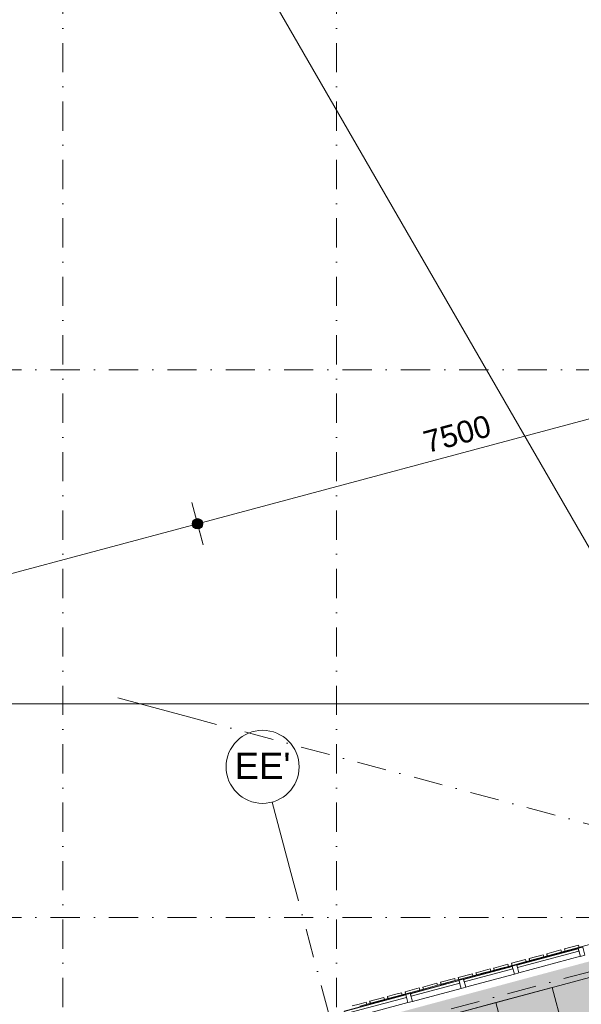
# Model space of a CAD drawing. Header units: millimetres. Extents: x -2530 to 151695, y -8763 to 71774.
# Tile 152 of 256: x 57950 to 65646, y 44810 to 58292. Entities that reach past the tile are written whole.
import ezdxf

# ---------------------------------------------------------------- set-up
doc = ezdxf.new("R2010")
doc.units = ezdxf.units.MM
doc.linetypes.add('RR_Level', pattern=[800, 400, -200, 0, -200])
for name, color, linetype, lineweight in [('A-____-____-DIMS', 211, 'Continuous', 9), ('A-____-____-DIMS-200', 211, 'Continuous', 9), ('A-AREA-____-PATT', 32, 'Continuous', 9), ('A-DETL-____-OTLN', 90, 'Continuous', 13), ('A-FLOR-____-OTLN', 192, 'Continuous', 18), ('A-GLAZ-CURT-MCUT', 52, 'Continuous', 13), ('A-GLAZ-CURT-OTLN', 52, 'Continuous', 13), ('A-GLAZ-CWMG-MCUT', 51, 'Continuous', 13), ('A-GLAZ-CWMG-OTLN', 51, 'Continuous', 13), ('A-WALL-____-OTLN', 113, 'Continuous', 18), ('I-FURN-____-OTLN', 30, 'Continuous', 13), ('S-GRID-____-IDEN', 1, 'Continuous', 13), ('S-GRID-____-OTLN', 1, 'Continuous', 9)]:
    doc.layers.add(name, color=color, linetype=linetype, lineweight=lineweight)
doc.styles.add('Arial', font='arial.ttf', dxfattribs={"height": 360})
doc.styles.add('Arial_2', font='arial.ttf', dxfattribs={"height": 300})
doc.styles.add('Arial_3', font='arial.ttf', dxfattribs={"height": 500})
doc.dimstyles.new('1_5mm_interne_maten_en_details', dxfattribs={"dimscale": 304.8, "dimtxt": 1.004192, "dimasz": 1.83727, "dimexe": 0.984252, "dimexo": 0.0625, "dimgap": 0.098425, "dimtad": 1, "dimdec": 0, "dimlfac": 304.8, "dimzin": 0, "dimdsep": 46, "dimtxsty": 'Arial_2', "dimblk1": 'DOTSMALL', "dimblk2": 'DOTSMALL', "dimsah": 1, "dimcen": 0.09, "dimdle": 1.181102, "dimazin": 0, "dimtfac": 1, "dimtdec": 4, "dimtix": 1, "dimtmove": 0, "dimatfit": 3, "dimfxl": 0.003229, "dimfxlon": 1, "dimtvp": 1, "dimtfill": 1, "dimtolj": 1, "dimtzin": 0, "dimlwd": 13, "dimlwe": 13, "dimarcsym": 2})
doc.dimstyles.new('2_5mm_totaalmaatvoering', dxfattribs={"dimscale": 304.8, "dimtxt": 1.673654, "dimasz": 1.83727, "dimexe": 1.312336, "dimexo": 0.0625, "dimgap": 0.164042, "dimtad": 1, "dimdec": 0, "dimlfac": 304.8, "dimzin": 0, "dimdsep": 46, "dimtxsty": 'Arial_3', "dimblk1": 'DOTSMALL', "dimblk2": 'DOTSMALL', "dimsah": 1, "dimcen": 0.09, "dimdle": 1.64042, "dimazin": 0, "dimtfac": 1, "dimtdec": 4, "dimtix": 1, "dimtmove": 0, "dimatfit": 3, "dimfxl": 0.004306, "dimfxlon": 1, "dimtvp": 1, "dimtfill": 1, "dimtolj": 1, "dimtzin": 0, "dimlwd": 13, "dimlwe": 13, "dimarcsym": 2})

# ---------------------------------------------------------------- blocks, each defined once
blk = doc.blocks.new('System Panel - Triple glas-683257-plot_V2 Copy 1')
at = {"layer": 'A-GLAZ-CURT-MCUT', "color": 250, "lineweight": 9}
for p, q in [((345, 52.5), (-345, 52.5)), ((-345, 52.5), (-345, 17.5)), ((-345, 17.5), (345, 17.5)), ((345, 17.5), (345, 52.5))]:
    blk.add_line(p, q, dxfattribs=at)
blk = doc.blocks.new('System Panel - Triple glas-683258-plot_V2 Copy 1')
at = {"layer": 'A-GLAZ-CURT-MCUT', "color": 250, "lineweight": 9}
for p, q in [((436.25, 52.5), (-436.25, 52.5)), ((-436.25, 52.5), (-436.25, 17.5)), ((-436.25, 17.5), (436.25, 17.5)), ((436.25, 17.5), (436.25, 52.5))]:
    blk.add_line(p, q, dxfattribs=at)
blk = doc.blocks.new('Rectangular Mullion - 65 x 114mm-V180-plot_V2 Copy 1')
at = {"layer": 'A-GLAZ-CWMG-OTLN', "color": 250, "lineweight": 9}
for p, q in [((140041, 18328), (140708, 18506)), ((140071, 18218), (140737, 18396))]:
    blk.add_line(p, q, dxfattribs=at)
blk = doc.blocks.new('Rectangular Mullion - 65 x 114mm-V181-plot_V2 Copy 1')
at = {"layer": 'A-GLAZ-CWMG-OTLN', "color": 250, "lineweight": 9}
for p, q in [((128269, 15173), (129112, 15399)), ((128299, 15063), (129141, 15289))]:
    blk.add_line(p, q, dxfattribs=at)
blk = doc.blocks.new('Rectangular Mullion - 65 x 114mm-683247-plot_V2 Copy 1')
at = {"layer": 'A-GLAZ-CWMG-MCUT', "color": 250, "lineweight": 9}
for p, q in [((-32.5, 57), (32.5, 57)), ((-32.5, -57), (-32.5, 57)), ((32.5, 57), (32.5, -57)), ((32.5, -57), (-32.5, -57))]:
    blk.add_line(p, q, dxfattribs=at)
blk = doc.blocks.new('027_Gilde - ATC_FacadeModel_rvt-1-plot_V2 Copy 1')
at = {"layer": 'A-FLOR-____-OTLN', "color": 90}
for p, q in [((69525, 46637), (65132, 45460)), ((65132, 45460), (64647, 45330)), ((64647, 45330), (64161, 45200)), ((64161, 45200), (63968, 45148)), ((63676, 45070), (63483, 45018)), ((63968, 45148), (63676, 45070)), ((63483, 45018), (62997, 44888)), ((62997, 44888), (62705, 44810))]:
    blk.add_line(p, q, dxfattribs=at)
at = {"layer": 'A-WALL-____-OTLN', "color": 90}
for p, q in [((69399, 46153), (62444, 44290)), ((65609, 45619), (65416, 45568)), ((65416, 45568), (65609, 45619)), ((65424, 45539), (65617, 45590)), ((65424, 45539), (65617, 45590)), ((65609, 45619), (65617, 45590)), ((65609, 45619), (65617, 45590)), ((64931, 45437), (64930, 45437)), ((64932, 45428), (64930, 45437)), ((64931, 45437), (64930, 45437)), ((65124, 45489), (64931, 45437)), ((64931, 45437), (65124, 45489)), ((64931, 45437), (64939, 45408)), ((64939, 45408), (64931, 45437)), ((64939, 45408), (65132, 45460)), ((64939, 45408), (65132, 45460)), ((65124, 45489), (65132, 45460)), ((65124, 45489), (65132, 45460)), ((65174, 45502), (65173, 45502)), ((65175, 45493), (65173, 45502)), ((65174, 45502), (65173, 45502)), ((65367, 45554), (65174, 45502)), ((65174, 45502), (65367, 45554)), ((65174, 45502), (65181, 45474)), ((65181, 45474), (65174, 45502)), ((65175, 45493), (65180, 45473)), ((65181, 45474), (65180, 45473)), ((65181, 45474), (65180, 45473)), ((65181, 45474), (65375, 45525)), ((65181, 45474), (65375, 45525)), ((65367, 45554), (65375, 45525)), ((65367, 45554), (65375, 45525)), ((65416, 45568), (65415, 45567)), ((65416, 45568), (65415, 45567)), ((65418, 45558), (65415, 45567)), ((65416, 45568), (65424, 45539)), ((65424, 45539), (65416, 45568)), ((65418, 45558), (65423, 45538)), ((65424, 45539), (65423, 45538)), ((65424, 45539), (65423, 45538)), ((64446, 45307), (64444, 45307)), ((64447, 45298), (64444, 45307)), ((64446, 45307), (64444, 45307)), ((64446, 45307), (64542, 45333)), ((64542, 45333), (64446, 45307)), ((64446, 45307), (64453, 45278)), ((64453, 45278), (64446, 45307)), ((64550, 45304), (64453, 45278)), ((64453, 45278), (64550, 45304)), ((64639, 45359), (64542, 45333)), ((64542, 45333), (64639, 45359)), ((64550, 45304), (64647, 45330)), ((64550, 45304), (64647, 45330)), ((64639, 45359), (64647, 45330)), ((64639, 45359), (64647, 45330)), ((64687, 45372), (64687, 45372)), ((64687, 45372), (64688, 45372)), ((64692, 45355), (64687, 45372)), ((64687, 45372), (64687, 45372)), ((64687, 45372), (64688, 45372)), ((64881, 45424), (64688, 45372)), ((64881, 45424), (64688, 45372)), ((64696, 45343), (64688, 45372)), ((64696, 45343), (64688, 45372)), ((64692, 45355), (64695, 45343)), ((64695, 45343), (64696, 45343)), ((64695, 45343), (64696, 45343)), ((64889, 45395), (64696, 45343)), ((64696, 45343), (64889, 45395)), ((64881, 45424), (64889, 45395)), ((64881, 45424), (64889, 45395)), ((64932, 45428), (64938, 45408)), ((64939, 45408), (64938, 45408)), ((64939, 45408), (64938, 45408)), ((63959, 45177), (63959, 45177)), ((63959, 45177), (63960, 45177)), ((63964, 45159), (63959, 45177)), ((63959, 45177), (63959, 45177)), ((63959, 45177), (63960, 45177)), ((64153, 45229), (63960, 45177)), ((64153, 45229), (63960, 45177)), ((63968, 45148), (63960, 45177)), ((63968, 45148), (63960, 45177)), ((64161, 45200), (63968, 45148)), ((63968, 45148), (64161, 45200)), ((64153, 45229), (64161, 45200)), ((64153, 45229), (64161, 45200)), ((64203, 45242), (64202, 45242)), ((64204, 45233), (64202, 45242)), ((64203, 45242), (64202, 45242)), ((64203, 45242), (64300, 45268)), ((64300, 45268), (64203, 45242)), ((64203, 45242), (64211, 45213)), ((64211, 45213), (64203, 45242)), ((64204, 45233), (64210, 45213)), ((64211, 45213), (64210, 45213)), ((64211, 45213), (64210, 45213)), ((64307, 45239), (64211, 45213)), ((64211, 45213), (64307, 45239)), ((64396, 45294), (64300, 45268)), ((64300, 45268), (64396, 45294)), ((64307, 45239), (64404, 45265)), ((64307, 45239), (64404, 45265)), ((64396, 45294), (64404, 45265)), ((64396, 45294), (64404, 45265)), ((64447, 45298), (64452, 45278)), ((64453, 45278), (64452, 45278)), ((64453, 45278), (64452, 45278)), ((63425, 45034), (63232, 44982)), ((63232, 44982), (63425, 45034)), ((63425, 45034), (63433, 45005)), ((63425, 45034), (63433, 45005)), ((63475, 45047), (63474, 45047)), ((63476, 45038), (63474, 45047)), ((63475, 45047), (63474, 45047)), ((63668, 45099), (63475, 45047)), ((63475, 45047), (63668, 45099)), ((63475, 45047), (63483, 45018)), ((63483, 45018), (63475, 45047)), ((63476, 45038), (63481, 45018)), ((63483, 45018), (63676, 45070)), ((63483, 45018), (63676, 45070)), ((63668, 45099), (63676, 45070)), ((63668, 45099), (63676, 45070)), ((63718, 45112), (63716, 45112)), ((63719, 45103), (63716, 45112)), ((63718, 45112), (63716, 45112)), ((63911, 45164), (63718, 45112)), ((63718, 45112), (63911, 45164)), ((63718, 45112), (63725, 45083)), ((63725, 45083), (63718, 45112)), ((63719, 45103), (63724, 45083)), ((63725, 45083), (63724, 45083)), ((63725, 45083), (63724, 45083)), ((63725, 45083), (63919, 45135)), ((63725, 45083), (63919, 45135)), ((63911, 45164), (63919, 45135)), ((63911, 45164), (63919, 45135)), ((63964, 45159), (63967, 45148)), ((63967, 45148), (63967, 45148)), ((63967, 45148), (63968, 45148)), ((63967, 45148), (63967, 45148)), ((63967, 45148), (63968, 45148)), ((62940, 44904), (62747, 44852)), ((62747, 44852), (62940, 44904)), ((62940, 44904), (62948, 44875)), ((62940, 44904), (62948, 44875)), ((62990, 44917), (62988, 44917)), ((62991, 44908), (62988, 44917)), ((62990, 44917), (62988, 44917)), ((62990, 44917), (63086, 44943)), ((63086, 44943), (62990, 44917)), ((62990, 44917), (62997, 44888)), ((62997, 44888), (62990, 44917)), ((62991, 44908), (62996, 44888)), ((63094, 44914), (62997, 44888)), ((62997, 44888), (63094, 44914)), ((63183, 44969), (63086, 44943)), ((63086, 44943), (63183, 44969)), ((63094, 44914), (63191, 44940)), ((63094, 44914), (63191, 44940)), ((63183, 44969), (63191, 44940)), ((63183, 44969), (63191, 44940)), ((63232, 44982), (63231, 44982)), ((63233, 44973), (63231, 44982)), ((63232, 44982), (63231, 44982)), ((63232, 44982), (63240, 44953)), ((63240, 44953), (63232, 44982)), ((63233, 44973), (63239, 44953)), ((63240, 44953), (63239, 44953)), ((63240, 44953), (63239, 44953)), ((63240, 44953), (63433, 45005)), ((63240, 44953), (63433, 45005)), ((62504, 44787), (62601, 44813)), ((62601, 44813), (62504, 44787)), ((62697, 44839), (62601, 44813)), ((62601, 44813), (62697, 44839)), ((62609, 44784), (62705, 44810)), ((62609, 44784), (62705, 44810)), ((62697, 44839), (62705, 44810)), ((62697, 44839), (62705, 44810)), ((62747, 44852), (62745, 44852)), ((62748, 44843), (62745, 44852)), ((62747, 44852), (62745, 44852)), ((62747, 44852), (62755, 44823)), ((62755, 44823), (62747, 44852)), ((62748, 44843), (62753, 44823)), ((62755, 44823), (62753, 44823)), ((62755, 44823), (62753, 44823)), ((62755, 44823), (62948, 44875)), ((62755, 44823), (62948, 44875)), ((62997, 44888), (62996, 44888)), ((62997, 44888), (62996, 44888))]:
    blk.add_line(p, q, dxfattribs=at)
at = {"layer": 'A-GLAZ-CURT-OTLN', "color": 90, "lineweight": 18, "rotation": 14.99999999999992}
for name, p in [('System Panel - Triple glas-683258-plot_V2 Copy 1', (65197, 45408)), ('System Panel - Triple glas-683257-plot_V2 Copy 1', (64380, 45189)), ('System Panel - Triple glas-683257-plot_V2 Copy 1', (63651, 44994)), ('System Panel - Triple glas-683258-plot_V2 Copy 1', (62833, 44775))]:
    blk.add_blockref(name, p, dxfattribs=at)
at = {"layer": 'A-GLAZ-CWMG-OTLN', "color": 90, "lineweight": 18, "rotation": 180}
for name, p in [('Rectangular Mullion - 65 x 114mm-V181-plot_V2 Copy 1', (193903, 60640)), ('Rectangular Mullion - 65 x 114mm-V180-plot_V2 Copy 1', (204769, 63551)), ('Rectangular Mullion - 65 x 114mm-V180-plot_V2 Copy 1', (204040, 63356)), ('Rectangular Mullion - 65 x 114mm-V181-plot_V2 Copy 1', (191538, 60006))]:
    blk.add_blockref(name, p, dxfattribs=at)
at = {"layer": 'A-GLAZ-CWMG-OTLN', "color": 90, "lineweight": 18, "extrusion": (0, 0, -1), "rotation": 165.0000000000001}
for p in [(-65650, 45530), (-64745, 45287), (-64015, 45092), (-63286, 44896)]:
    blk.add_blockref('Rectangular Mullion - 65 x 114mm-683247-plot_V2 Copy 1', p, dxfattribs=at)
blk = doc.blocks.new('NLRS_82_FU_UN_82_cc_mod_tafel_GEN - tafel 1800 x 800-6015189-plot_V2 Copy 1')
at = {"layer": 'I-FURN-____-OTLN', "color": 9}
for p, q in [((-842, 412), (-842, -386)), ((957, 413), (-841, 413)), ((958, -386), (958, 412)), ((-841, -387), (957, -387))]:
    blk.add_line(p, q, dxfattribs=at)
for centre, start, end in [((-841, 412), 90, 180), ((957, 412), 0, 90), ((-841, -386), 180, 270), ((957, -386), 270, 360)]:
    blk.add_arc(centre, 1, start, end, dxfattribs=at)
blk = doc.blocks.new('NLRS_82_FU_UN_82_cc_mod_tafel_GEN - tafel 1800 x 800-6015408-plot_V2 Copy 1')
at = {"layer": 'I-FURN-____-OTLN', "color": 9}
for p, q in [((-842, 386), (-842, -412)), ((957, 387), (-841, 387)), ((958, -412), (958, 386)), ((-841, -413), (957, -413))]:
    blk.add_line(p, q, dxfattribs=at)
for centre, start, end in [((-841, 386), 90, 180), ((957, 386), 0, 90), ((-841, -412), 180, 270), ((957, -412), 270, 0)]:
    blk.add_arc(centre, 1, start, end, dxfattribs=at)
blk = doc.blocks.new('Grid - r_2_5mm-300571-plot_V2 Copy 1')
at = {"layer": 'S-GRID-____-IDEN'}
blk.add_circle((0, 0), 2.5, dxfattribs=at)
blk = doc.blocks.new('DIMBLOCK4-plot_V2 Copy 1')
at = {"layer": 'A-____-____-DIMS-200', "lineweight": 25}
h = blk.add_hatch(color=256, dxfattribs=at)
edge = h.paths.add_edge_path()
edge.add_arc((31904, 48926), 70, 0, 360)
h = blk.add_hatch(color=256, dxfattribs=at)
edge = h.paths.add_edge_path()
edge.add_arc((69514, 48926), 70, 0, 360)
at = {"layer": 'A-____-____-DIMS-200', "lineweight": 13}
for p, q in [((31904, 48526), (31904, 49326)), ((69514, 48526), (69514, 49326)), ((31404, 48926), (69514, 48926)), ((31904, 48926), (31904, 48526)), ((69514, 48926), (69514, 48526))]:
    blk.add_line(p, q, dxfattribs=at)
at = {"layer": 'A-____-____-DIMS-200', "lineweight": 25}
for centre in [(31904, 48926), (69514, 48926)]:
    blk.add_circle(centre, 70, dxfattribs=at)
at = {"layer": 'A-____-____-DIMS-200', "color": 0, "lineweight": 13, "insert": (49747, 49625), "char_height": 500, "width": 2307.36, "attachment_point": 1, "line_spacing_factor": 0.941778, "style": 'Arial_3', "bg_fill": 3, "box_fill_scale": 1.25, "bg_fill_color": 256, "bg_fill_true_color": 13158600, "bg_fill_transparency": 0}
blk.add_mtext('37610', dxfattribs=at)
blk = doc.blocks.new('_DotSmall')
at = {"color": 0, "linetype": 'ByBlock', "const_width": 0.5}
blk.add_lwpolyline([(-0.0625, 0, 1), (0.0625, 0, 1)], format="xyb", close=True, dxfattribs=at)
blk = doc.blocks.new('DIMBLOCK13-plot_V2 Copy 1')
at = {"layer": 'A-____-____-DIMS-200', "lineweight": 25}
h = blk.add_hatch(color=256, dxfattribs=at)
edge = h.paths.add_edge_path()
edge.add_arc((67631, 53331), 70, 0, 360)
h = blk.add_hatch(color=256, dxfattribs=at)
edge = h.paths.add_edge_path()
edge.add_arc((60387, 51390), 70, 0, 360)
at = {"layer": 'A-____-____-DIMS-200', "lineweight": 13}
for p, q in [((67709, 53041), (67553, 53621)), ((67979, 53424), (60387, 51390)), ((67631, 53331), (67709, 53041)), ((60464, 51100), (60309, 51680)), ((60387, 51390), (60464, 51100))]:
    blk.add_line(p, q, dxfattribs=at)
at = {"layer": 'A-____-____-DIMS-200', "lineweight": 25}
for centre in [(67631, 53331), (60387, 51390)]:
    blk.add_circle(centre, 70, dxfattribs=at)
at = {"layer": 'A-____-____-DIMS-200', "color": 0, "lineweight": 13, "insert": (63455, 52646), "char_height": 300, "width": 1107.53, "attachment_point": 1, "rotation": 15, "line_spacing_factor": 0.941778, "style": 'Arial_2', "bg_fill": 3, "box_fill_scale": 1.25, "bg_fill_color": 256, "bg_fill_true_color": 13158600, "bg_fill_transparency": 0}
blk.add_mtext('7500', dxfattribs=at)
blk = doc.blocks.new('DIMBLOCK14-plot_V2 Copy 1')
at = {"layer": 'A-____-____-DIMS-200', "lineweight": 25}
h = blk.add_hatch(color=256, dxfattribs=at)
edge = h.paths.add_edge_path()
edge.add_arc((60387, 51390), 70, 0, 360)
h = blk.add_hatch(color=256, dxfattribs=at)
edge = h.paths.add_edge_path()
edge.add_arc((53142, 49449), 70, 0, 360)
at = {"layer": 'A-____-____-DIMS-200', "lineweight": 13}
for p, q in [((60464, 51100), (60309, 51680)), ((60387, 51390), (53142, 49449)), ((60387, 51390), (60464, 51100)), ((53220, 49159), (53065, 49739)), ((53142, 49449), (53220, 49159))]:
    blk.add_line(p, q, dxfattribs=at)
at = {"layer": 'A-____-____-DIMS-200', "lineweight": 25}
for centre in [(60387, 51390), (53142, 49449)]:
    blk.add_circle(centre, 70, dxfattribs=at)
at = {"layer": 'A-____-____-DIMS-200', "color": 0, "lineweight": 13, "insert": (56210, 50705), "char_height": 300, "width": 1107.53, "attachment_point": 1, "rotation": 15, "line_spacing_factor": 0.941778, "style": 'Arial_2', "bg_fill": 3, "box_fill_scale": 1.25, "bg_fill_color": 256, "bg_fill_true_color": 13158600, "bg_fill_transparency": 0}
blk.add_mtext('7500', dxfattribs=at)

msp = doc.modelspace()

# ---------------------------------------------------------------- hatches: boundary and pattern name
at = {"layer": 'A-AREA-____-PATT', "transparency": 33554509}
msp.add_hatch(color=254, dxfattribs=at).paths.add_polyline_path([(64360.1507, 36753.8517), (66364.4468, 37290.9012), (65846.8087, 39222.7529), (68961.9195, 40057.4443), (69479.5576, 38125.5927), (71483.8537, 38662.6422), (69529.7699, 45955.3822), (69457.3255, 45935.9707), (69379.6798, 46225.7485), (69452.1242, 46245.1599), (69416.5366, 46377.9747), (62292.8334, 44469.1849), (62328.4212, 44336.3695), (62425.0138, 44362.2514), (62502.6595, 44072.4736), (62406.0669, 44046.5917), (62586.0756, 43374.7903), (62537.7793, 43361.8494), (62805.3982, 42363.0821), (62853.6945, 42376.023), (63983.6984, 38158.7908), (63935.4021, 38145.8499), (64203.021, 37147.0826), (64251.3173, 37160.0235), (64353.007, 36780.5126)])

# ---------------------------------------------------------------- linework, layer by layer
at = {"layer": 'A-DETL-____-OTLN', "lineweight": 9}
msp.add_line((68126.2697, 46949.8273), (55510.8249, 68800), dxfattribs=at)
at = {"layer": 'S-GRID-____-OTLN', "linetype": 'RR_Level'}
for p, q in [((58541.4834, 70774.2271), (58541.4834, -6763.3674)), ((62291.4834, 70774.2271), (62291.4834, -6763.3674)), ((-34.3191, 53500), (78338.1766, 53500)), ((88205.4064, 51270.0868), (-68.3933, 27617.1934)), ((60261.7736, 48746.5298), (149633.2911, 24799.5039)), ((61666.6845, 46612.8196), (64699.9023, 35292.6964)), ((-34.3191, 46000), (143998.0499, 46000))]:
    msp.add_line(p, q, dxfattribs=at)
at = {"layer": 'S-GRID-____-OTLN'}
for p, q in [((59295.8478, 49005.3488), (60261.7736, 48746.5298)), ((61407.8654, 47578.7454), (61666.6845, 46612.8196))]:
    msp.add_line(p, q, dxfattribs=at)

# ---------------------------------------------------------------- block references
at = {"lineweight": 5}
msp.add_blockref('027_Gilde - ATC_FacadeModel_rvt-1-plot_V2 Copy 1', (0, 0), dxfattribs=at)
at = {"layer": 'I-FURN-____-OTLN', "color": 9}
for name, p, rotation in [('NLRS_82_FU_UN_82_cc_mod_tafel_GEN - tafel 1800 x 800-6015408-plot_V2 Copy 1', (65095.2486, 44008.3897), 105.0047211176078), ('NLRS_82_FU_UN_82_cc_mod_tafel_GEN - tafel 1800 x 800-6015189-plot_V2 Copy 1', (64347.584, 43807.9876), 105.0047211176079)]:
    msp.add_blockref(name, p, dxfattribs=dict(at, rotation=rotation))
at = {"layer": 'S-GRID-____-IDEN', "xscale": 199.9999999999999, "yscale": 199.9999999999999, "zscale": 199.9999999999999, "rotation": 194.9999999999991}
msp.add_blockref('Grid - r_2_5mm-300571-plot_V2 Copy 1', (61278.4559, 48061.7083), dxfattribs=at)

# ---------------------------------------------------------------- texts
at = {"layer": 'S-GRID-____-IDEN', "lineweight": 9, "insert": (60893.3564, 48254.9631), "char_height": 360, "width": 913.92375, "attachment_point": 1, "style": 'Arial'}
msp.add_mtext("EE'", dxfattribs=at)

# ---------------------------------------------------------------- next in the draw order: dimensions: what is measured, and where the dimension line sits
at = {"layer": 'A-____-____-DIMS', "lineweight": 13}
dim = msp.add_linear_dim(base=(60386.6596, 51389.9373), p1=(67708.749, 53041.3024), p2=(60464.3053, 51100.1595), angle=15, dimstyle='1_5mm_interne_maten_en_details', override={"dimpost": '<>', "dimfxl": 7500}, dxfattribs=at)
dim.commit()
dim.dimension.update_dxf_attribs({"geometry": 'DIMBLOCK13-plot_V2 Copy 1', "text_midpoint": (63961.4731, 52537.4392)})
dim = msp.add_linear_dim(base=(69513.7486, 48926.0825), p1=(31903.9834, 48526.0825), p2=(69513.7486, 48526.0825), dimstyle='2_5mm_totaalmaatvoering', override={"dimpost": '<>', "dimfxl": 37609.765208}, dxfattribs=at)
dim.commit()
dim.dimension.update_dxf_attribs({"geometry": 'DIMBLOCK4-plot_V2 Copy 1', "text_midpoint": (50708.866, 49231.5396)})

# ---------------------------------------------------------------- next in the draw order: dimensions: what is measured, and where the dimension line sits
dim = msp.add_linear_dim(base=(53142.2159, 49448.7944), p1=(60464.3053, 51100.1595), p2=(53219.8616, 49159.0167), angle=15, dimstyle='1_5mm_interne_maten_en_details', override={"dimpost": '<>', "dimfxl": 7500}, dxfattribs=at)
dim.commit()
dim.dimension.update_dxf_attribs({"geometry": 'DIMBLOCK14-plot_V2 Copy 1', "text_midpoint": (56717.0294, 50596.2963)})

doc.saveas('drawing.dxf')
